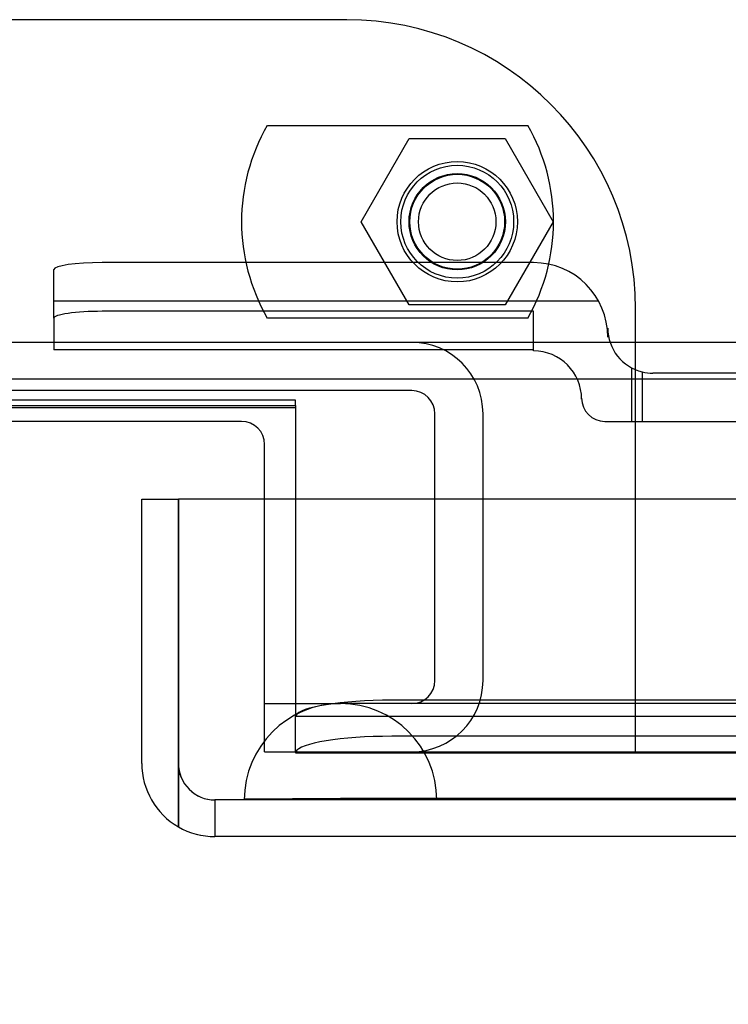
# Model space of a CAD drawing. Header units: inches. Extents: x 1 to 359, y -2 to 239.
# Tile 55 of 83: x 123.81 to 125.65, y 188.82 to 191.37. Entities that reach past the tile are written whole.
import ezdxf
from ezdxf.enums import TextEntityAlignment as Align
from ezdxf.lldxf.tags import DXFTag

# ---------------------------------------------------------------- set-up
doc = ezdxf.new("R2010")
doc.units = ezdxf.units.IN
doc.header["$MEASUREMENT"] = 0
for name, color, linetype in [('COM70098', 7, 'Continuous'), ('COM70220', 7, 'Continuous'), ('COM70739-9', 7, 'Continuous'), ('COM70838', 7, 'Continuous'), ('COM71196-8', 7, 'Continuous'), ('COM71298-3', 7, 'Continuous'), ('COM71299-3', 7, 'Continuous'), ('Default', 7, 'Continuous'), ('GSK87756', 7, 'Continuous'), ('NTS86070', 7, 'Continuous'), ('SCC180005', 7, 'Continuous')]:
    doc.layers.add(name, color=color, linetype=linetype)
doc.styles.add('SEACAD_Times_New_Roman', font='times.ttf')
tags = doc.linetypes.add('HIDDEN2', pattern=[0.1875, 0.125, -0.0625]).pattern_tags.tags
tags[6:7] = [DXFTag(74, 4), DXFTag(75, 0), DXFTag(340, '0'), DXFTag(46, 0.0), DXFTag(50, 0.0), DXFTag(44, 0.0), DXFTag(45, 0.0)]
tags[4:5] = [DXFTag(74, 4), DXFTag(75, 0), DXFTag(340, '0'), DXFTag(46, 0.0), DXFTag(50, 0.0), DXFTag(44, 0.0), DXFTag(45, 0.0)]
doc.dimstyles.new('HAMMOND_(STH_-_540x360)', dxfattribs={"dimtxt": 2, "dimasz": 2.5, "dimexe": 1, "dimexo": 1, "dimgap": 0.5, "dimtad": 0, "dimtih": 1, "dimtoh": 1, "dimzin": 0, "dimdsep": 46, "dimtxsty": 'SEACAD_Times_New_Roman', "dimblk1": '_SE_FILLED', "dimblk2": '_SE_FILLED', "dimsah": 1, "dimcen": 1, "dimadec": 0, "dimazin": 0, "dimtfac": 0.8, "dimtofl": 0, "dimtmove": 0, "dimatfit": 3, "dimfxl": 1, "dimtolj": 1, "dimtzin": 0, "dimarcsym": 0})

# ---------------------------------------------------------------- blocks, each defined once
blk = doc.blocks.new('SE3')
at = {"layer": 'COM70098', "color": 7, "linetype": 'HIDDEN2'}
for p, q in [((124.6593, 191.3743), (121.1593, 191.3743)), ((125.4093, 189.4753), (125.4093, 190.6243)), ((124.4463, 189.4753), (124.4463, 190.1303)), ((124.4463, 189.4753), (125.4093, 189.4753))]:
    blk.add_line(p, q, dxfattribs=at)
at = {"layer": 'COM70098', "color": 7, "linetype": 'Continuous'}
for p, q in [((124.3863, 190.3323), (121.4323, 190.3323)), ((124.4463, 190.1303), (124.4463, 190.2723))]:
    blk.add_line(p, q, dxfattribs=at)
at = {"layer": 'COM70098', "color": 7, "linetype": 'HIDDEN2'}
blk.add_circle((124.9463, 190.8503), 0.1562, dxfattribs=at)
blk.add_arc((124.6593, 190.6243), 0.75, 0, 90, dxfattribs=at)
at = {"layer": 'COM70098', "color": 7, "linetype": 'Continuous'}
blk.add_arc((124.3863, 190.2723), 0.06, 0, 90, dxfattribs=at)
at = {"layer": 'COM70220', "color": 7, "linetype": 'HIDDEN2'}
for p, q in [((124.8933, 189.6003), (124.6433, 189.6003)), ((157.3613, 189.6003), (124.8933, 189.6003)), ((124.6433, 189.3543), (124.3943, 189.3523)), ((124.8923, 189.3523), (124.6433, 189.3543)), ((124.8933, 189.3543), (124.6433, 189.3543)), ((157.3613, 189.3543), (124.8933, 189.3543)), ((124.3943, 189.3523), (124.3943, 189.3513)), ((124.8933, 189.3523), (124.3943, 189.3523)), ((124.8933, 189.3513), (124.3943, 189.3513)), ((124.8923, 189.3513), (124.8923, 189.3523)), ((157.3613, 189.3523), (124.8933, 189.3523)), ((157.3613, 189.3513), (124.8933, 189.3513))]:
    blk.add_line(p, q, dxfattribs=at)
blk.add_arc((124.6433, 189.3503), 0.25, 0, 180, dxfattribs=at)
at = {"layer": 'COM70739-9', "color": 7, "linetype": 'HIDDEN2'}
for p, q in [((124.8283, 190.4123), (120.9903, 190.4123)), ((124.8883, 189.6603), (124.8883, 190.3523)), ((125.0133, 189.6603), (125.0133, 190.3523)), ((124.4463, 189.6003), (124.6433, 189.6003))]:
    blk.add_line(p, q, dxfattribs=at)
for centre, radius, start, end in [((124.8283, 190.3523), 0.185, 0, 90), ((124.8283, 190.3523), 0.06, 0, 90), ((124.8283, 189.6603), 0.06, 270, 0), ((124.8283, 189.6603), 0.185, 270, 0)]:
    blk.add_arc(centre, radius, start, end, dxfattribs=at)
at = {"layer": 'COM70838', "color": 7, "linetype": 'HIDDEN2'}
for p, q in [((125.1443, 190.7442), (124.0243, 190.7442)), ((123.8993, 190.5997), (123.8993, 190.7261)), ((125.3134, 190.6442), (123.8993, 190.6442)), ((125.1443, 190.6179), (124.0243, 190.6179)), ((125.1443, 190.5153), (125.1443, 190.6179)), ((123.8993, 190.5997), (123.8993, 190.5179)), ((125.3373, 190.5743), (125.3373, 190.5512)), ((125.1443, 190.5179), (123.8993, 190.5179)), ((125.3993, 190.3323), (125.3993, 190.4711)), ((125.4269, 190.3323), (125.4269, 190.4606)), ((126.1403, 190.4573), (125.4543, 190.4573)), ((125.2693, 190.3903), (125.2693, 190.3923)), ((125.3293, 190.3323), (125.4269, 190.3323)), ((125.4269, 190.3323), (126.1403, 190.3323))]:
    blk.add_line(p, q, dxfattribs=at)
for centre, radius, start, end in [((125.1443, 190.5512), 0.193, 0, 90), ((125.4543, 190.5743), 0.117, 180, 256.4554), ((125.1443, 190.3903), 0.125, 0, 90), ((125.4543, 190.5743), 0.117, 256.4554, 270), ((125.3293, 190.3923), 0.06, 180, 270)]:
    blk.add_arc(centre, radius, start, end, dxfattribs=at)
for centre, major_axis, start_param, end_param in [((124.0243, 190.7261), (-0.125, 0), 4.712389, 6.283185), ((124.0243, 190.5997), (0.125, 0), 1.570796, 3.141593)]:
    blk.add_ellipse(centre, major_axis=major_axis, ratio=0.145455, start_param=start_param, end_param=end_param, dxfattribs=at)
at = {"layer": 'COM71196-8', "color": 7, "linetype": 'Continuous'}
for p, q in [((124.1273, 190.1303), (124.2223, 190.1303)), ((124.1273, 189.4453), (124.1273, 190.1303)), ((124.2223, 189.4453), (124.2223, 190.1303)), ((158.0322, 190.1303), (124.2224, 190.1303)), ((124.2224, 190.1303), (124.2224, 189.4453)), ((124.2223, 189.2808), (124.2223, 189.4453)), ((124.2224, 189.4453), (124.2224, 189.2808)), ((157.9373, 189.2553), (124.3173, 189.2553))]:
    blk.add_line(p, q, dxfattribs=at)
at = {"layer": 'COM71196-8', "color": 7, "linetype": 'HIDDEN2'}
for p, q in [((157.9373, 189.3503), (124.3173, 189.3503)), ((124.3173, 189.3503), (124.3173, 189.2553))]:
    blk.add_line(p, q, dxfattribs=at)
at = {"layer": 'COM71196-8', "color": 7, "linetype": 'Continuous'}
for start, end in [(180, 240), (240, 270)]:
    blk.add_arc((124.3173, 189.4453), 0.19, start, end, dxfattribs=at)
at = {"layer": 'COM71196-8', "color": 7, "linetype": 'HIDDEN2'}
blk.add_arc((124.3173, 189.4453), 0.095, 180, 270, dxfattribs=at)
blk.add_ellipse((124.3173, 189.4453), major_axis=(0, 0.095), ratio=0.999171, start_param=1.570796, end_param=3.141593, dxfattribs=at)
at = {"layer": 'COM71196-8', "color": 7, "linetype": 'Continuous'}
blk.add_ellipse((124.3173, 189.4453), major_axis=(0, 0.19), ratio=0.999171, start_param=2.617994, end_param=3.141593, dxfattribs=at)
at = {"layer": 'COM71298-3', "color": 7, "linetype": 'HIDDEN2'}
for p, q in [((158.8443, 190.5373), (86.9743, 190.5373)), ((124.5263, 190.1303), (124.5263, 189.616)), ((124.5263, 189.616), (124.5263, 189.5689)), ((157.3143, 189.6091), (124.7763, 189.6091)), ((124.5263, 189.4732), (124.5263, 189.5689)), ((124.5266, 189.5688), (124.5269, 189.5687)), ((124.5266, 189.568), (157.564, 189.568)), ((157.3143, 189.5155), (124.7763, 189.5155)), ((124.5269, 189.4752), (124.5263, 189.4732)), ((124.5263, 189.4732), (124.5263, 189.473)), ((124.5263, 189.473), (157.5643, 189.473))]:
    blk.add_line(p, q, dxfattribs=at)
at = {"layer": 'COM71298-3', "color": 7, "linetype": 'Continuous'}
for p, q in [((158.8443, 190.4423), (86.9743, 190.4423)), ((121.2923, 190.3735), (124.5263, 190.3735)), ((124.5263, 190.3735), (124.5263, 190.1303))]:
    blk.add_line(p, q, dxfattribs=at)
at = {"layer": 'COM71298-3', "color": 7, "linetype": 'HIDDEN2'}
for centre in [(124.7763, 189.5657), (124.7763, 189.4721)]:
    blk.add_ellipse(centre, major_axis=(-0.25, 0), ratio=0.173648, start_param=4.712389, end_param=6.21308, dxfattribs=at)
at = {"layer": 'COM71299-3', "color": 7, "linetype": 'HIDDEN2'}
for p, q in [((124.5263, 190.387), (121.2923, 190.387)), ((124.5263, 190.3735), (124.5263, 190.387)), ((124.5263, 190.3672), (121.2923, 190.3672)), ((125.4093, 189.4753), (157.5643, 189.4753))]:
    blk.add_line(p, q, dxfattribs=at)
at = {"layer": 'GSK87756', "color": 7, "linetype": 'HIDDEN2'}
blk.add_circle((124.9463, 190.8503), 0.125, dxfattribs=at)
at = {"layer": 'NTS86070', "color": 7, "linetype": 'HIDDEN2'}
for p, q in [((124.4533, 191.1003), (125.1293, 191.1003)), ((125.1293, 190.6003), (124.4533, 190.6003))]:
    blk.add_line(p, q, dxfattribs=at)
for radius in [0.1465, 0.125, 0.1005]:
    blk.add_circle((124.9463, 190.8503), radius, dxfattribs=at)
for centre, start, end in [((124.8863, 190.8503), 150, 210), ((124.6963, 190.8503), 330, 30)]:
    blk.add_arc(centre, 0.5, start, end, dxfattribs=at)
at = {"layer": 'SCC180005', "color": 7, "linetype": 'HIDDEN2'}
for p, q in [((124.6969, 190.8503), (124.8216, 191.0663)), ((124.8216, 191.0663), (125.071, 191.0663)), ((125.071, 191.0663), (125.1957, 190.8503)), ((124.8216, 190.6343), (124.6969, 190.8503)), ((125.1957, 190.8503), (125.071, 190.6343)), ((125.071, 190.6343), (124.8216, 190.6343))]:
    blk.add_line(p, q, dxfattribs=at)
blk.add_circle((124.9463, 190.8503), 0.123, dxfattribs=at)
blk = doc.blocks.new('DMBLK112')
at = {"layer": 'Default', "linetype": 'Continuous', "transparency": 16777216}
for points in [[(126.6273, 184.3517), (126.6273, 185.185), (124.1273, 184.7684)], [(155.6273, 184.3517), (158.1273, 184.7684), (155.6273, 185.185)]]:
    blk.add_hatch(color=7, dxfattribs=at).paths.add_polyline_path(points)
at = {"layer": 'Default', "color": 7, "linetype": 'Continuous', "transparency": 16777216}
for p, q in [((158.1273, 188.7353), (158.1273, 183.7684)), ((124.1273, 188.4453), (124.1273, 183.7684)), ((124.1273, 184.7684), (136.233, 184.7684)), ((146.0216, 184.7684), (158.1273, 184.7684))]:
    blk.add_line(p, q, dxfattribs=at)
at = {"layer": 'Default', "color": 7, "linetype": 'Continuous', "transparency": 16777216, "style": 'SEACAD_Times_New_Roman'}
for s, p in [('34.00', (137.715, 185.7684)), ('DOOR', (136.933, 182.7684))]:
    blk.add_text(s, height=2, dxfattribs=at).set_placement(p, align=Align.TOP_LEFT)
blk = doc.blocks.new('_SE_FILLED')
at = {"color": 0}
blk.add_line((0, 0), (-1, 0), dxfattribs=at)
blk.add_solid([(0, 0), (-1, -0.1665), (-1, 0.1665), (0, 0)], dxfattribs=at)

msp = doc.modelspace()

# ---------------------------------------------------------------- block references
at = {"layer": 'Default'}
msp.add_blockref('SE3', (0, 0), dxfattribs=at)

# ---------------------------------------------------------------- dimensions: what is measured, and where the dimension line sits
at = {"layer": 'Default', "color": 7, "linetype": 'Continuous'}
dim = msp.add_linear_dim(base=(158.1273, 184.7684), p1=(124.1273, 189.4453), p2=(158.1273, 189.7353), text='\\A1;<>\\PDOOR', dimstyle='HAMMOND_(STH_-_540x360)', dxfattribs=at)
dim.commit()
dim.dimension.update_dxf_attribs({"geometry": 'DMBLK112', "text_midpoint": (141.1273, 184.7684), "dimtype": 160})

doc.saveas('drawing.dxf')
